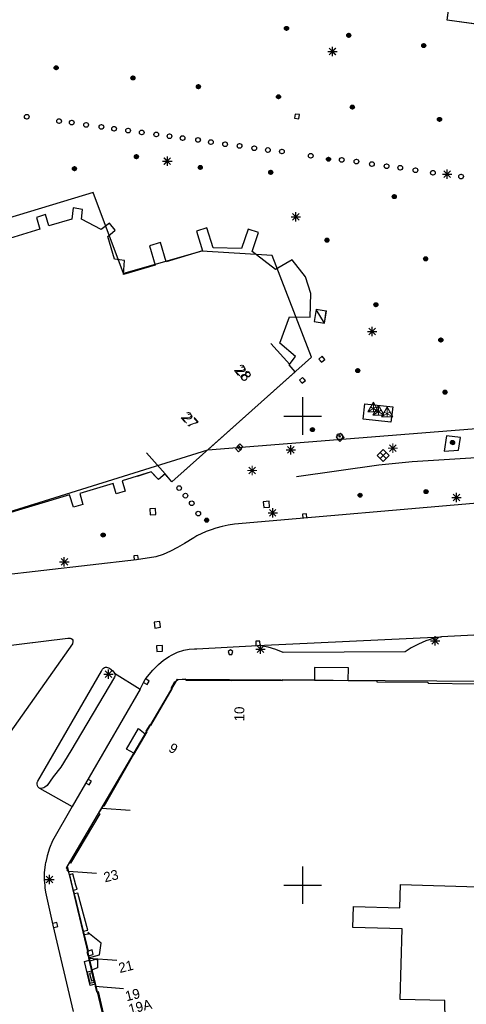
# Model space of a CAD drawing. Header units: millimetres. Extents: x 135944 to 142000, y 454200 to 456692.
# Tile 87 of 185: x 136820 to 136867, y 456087 to 456192. Entities that reach past the tile are written whole.
import ezdxf
from ezdxf.enums import TextEntityAlignment as Align

# ---------------------------------------------------------------- set-up
doc = ezdxf.new("R2010")
doc.units = ezdxf.units.MM
doc.linetypes.add('TotaalGBKN2013X$0$GBKN binnenstad 2009$0$DOT', pattern=[0.25, 0, -0.25])
for name, color, linetype in [('TotaalGBKN2013_Bistad', 251, 'Continuous'), ('TotaalGBKN2013X$0$Contouren', 251, 'Continuous'), ('TotaalGBKN2013X$0$GBKN binnenstad 2009$0$OBJECTEN_', 251, 'Continuous'), ('TotaalGBKN2013X$0$GBKN binnenstad 2009$0$OBJECTEN__', 251, 'Continuous'), ('TotaalGBKN2013X$0$GBKN binnenstad 2009$0$OBJECTEN___', 251, 'Continuous')]:
    doc.layers.add(name, color=color, linetype=linetype)
doc.styles.add('TotaalGBKN2013X$0$GBKN binnenstad 2009$0$Standard', font='txt')
doc.styles.add('TotaalGBKN2013X$0$GBKN binnenstad 2009$0$TXT', font='txt.shx')

# ---------------------------------------------------------------- blocks, each defined once
blk = doc.blocks.new('TotaalGBKN2013X$0$GBKN binnenstad 2009$0$CEL509')
at = {"layer": 'TotaalGBKN2013X$0$GBKN binnenstad 2009$0$OBJECTEN__', "linetype": 'TotaalGBKN2013X$0$GBKN binnenstad 2009$0$DOT', "lineweight": 0}
blk.add_line((-1, 0.5), (0, 0), dxfattribs=at)
at = {"layer": 'TotaalGBKN2013X$0$GBKN binnenstad 2009$0$OBJECTEN__', "linetype": 'Continuous', "lineweight": 0}
blk.add_lwpolyline([(-1, 0), (0, 0), (0, 0.5), (-1, 0.5), (-1, 0)], dxfattribs=at)
blk = doc.blocks.new('TotaalGBKN2013X$0$GBKN binnenstad 2009$0$DEC100')
at = {"layer": 'TotaalGBKN2013X$0$GBKN binnenstad 2009$0$OBJECTEN_', "linetype": 'Continuous', "lineweight": 0}
for p, q in [((-0.5, 0), (0.5, 0)), ((-0.35, -0.35), (0.35, 0.35)), ((0.35, -0.35), (-0.35, 0.35)), ((0, -0.5), (0, 0.5))]:
    blk.add_line(p, q, dxfattribs=at)
blk = doc.blocks.new('TotaalGBKN2013X$0$GBKN binnenstad 2009$0$W')
at = {"layer": 'TotaalGBKN2013X$0$GBKN binnenstad 2009$0$OBJECTEN__', "linetype": 'Continuous', "lineweight": 0}
blk.add_lwpolyline([(-0.23, 0.22), (-0.23, -0.23), (0.22, -0.23), (0.22, 0.22), (-0.23, 0.22)], dxfattribs=at)
blk = doc.blocks.new('TotaalGBKN2013X$0$GBKN binnenstad 2009$0$J')
at = {"layer": 'TotaalGBKN2013X$0$GBKN binnenstad 2009$0$OBJECTEN___', "linetype": 'Continuous', "lineweight": 0}
for radius in [0.215, 0.155, 0.095, 0.035]:
    blk.add_circle((0, 0), radius, dxfattribs=at)
blk = doc.blocks.new('TotaalGBKN2013X$0$GBKN binnenstad 2009$0$Q')
at = {"layer": 'TotaalGBKN2013X$0$GBKN binnenstad 2009$0$OBJECTEN___', "linetype": 'Continuous', "lineweight": 0}
blk.add_circle((0, 0), 0.25, dxfattribs=at)
blk = doc.blocks.new('TotaalGBKN2013X$0$GBKN binnenstad 2009$0$V')
at = {"layer": 'TotaalGBKN2013X$0$GBKN binnenstad 2009$0$OBJECTEN__', "linetype": 'Continuous', "lineweight": 0}
for radius in [0.31, 0.095, 0.035, 0.0224]:
    blk.add_circle((0, 0), radius, dxfattribs=at)
blk = doc.blocks.new('TotaalGBKN2013X$0$GBKN binnenstad 2009$0$DEC119')
at = {"layer": 'TotaalGBKN2013X$0$GBKN binnenstad 2009$0$OBJECTEN_', "linetype": 'Continuous', "lineweight": 0}
for p, q in [((-0.6, -0.35), (0, 0.69)), ((0.3, 0.17), (-0.6, -0.35)), ((-0.3, 0.17), (0.6, -0.35)), ((0, 0.69), (0.6, -0.35)), ((0, -0.35), (0, 0.69)), ((-0.6, -0.35), (0.6, -0.35))]:
    blk.add_line(p, q, dxfattribs=at)

msp = doc.modelspace()

# ---------------------------------------------------------------- linework, layer by layer
at = {"layer": 'TotaalGBKN2013_Bistad'}
for p, q in [((136865.38, 456192.18), (136866, 456196.6)), ((136879.48, 456190.25), (136865.38, 456192.18)), ((136852.66, 456188.85), (136853.66, 456188.85)), ((136852.81, 456188.49), (136853.52, 456189.2)), ((136853.52, 456188.49), (136852.81, 456189.2)), ((136853.16, 456188.35), (136853.16, 456189.35)), ((136849.19, 456182.18), (136849.13, 456181.74)), ((136849.13, 456181.74), (136849.58, 456181.68)), ((136849.64, 456182.12), (136849.19, 456182.18)), ((136849.58, 456181.68), (136849.64, 456182.12)), ((136835.07, 456177.15), (136836.07, 456177.15)), ((136835.21, 456176.8), (136835.92, 456177.51)), ((136835.92, 456176.8), (136835.21, 456177.51)), ((136835.57, 456176.65), (136835.57, 456177.65)), ((136865.03, 456175.42), (136865.74, 456176.13)), ((136865.74, 456175.42), (136865.03, 456176.13)), ((136865.39, 456175.27), (136865.39, 456176.27)), ((136864.89, 456175.77), (136865.89, 456175.77)), ((136825.53, 456172.17), (136825.38, 456170.99)), ((136826.54, 456172.02), (136825.53, 456172.17)), ((136826.41, 456170.98), (136826.54, 456172.02)), ((136849.27, 456170.73), (136849.27, 456171.73)), ((136822.59, 456171.48), (136821.64, 456171.16)), ((136821.64, 456171.16), (136821.98, 456169.93)), ((136822.95, 456170.28), (136822.59, 456171.48)), ((136825.38, 456170.99), (136822.95, 456170.28)), ((136828.53, 456169.88), (136826.41, 456170.98)), ((136848.77, 456171.23), (136849.77, 456171.23)), ((136848.92, 456170.88), (136849.62, 456171.58)), ((136849.62, 456170.88), (136848.92, 456171.58)), ((136821.98, 456169.93), (136817.81, 456168.65)), ((136829.41, 456170.54), (136828.53, 456169.88)), ((136829.24, 456169.13), (136830, 456169.8)), ((136830, 456169.8), (136829.41, 456170.54)), ((136839.79, 456170.04), (136838.69, 456169.69)), ((136838.69, 456169.69), (136839.32, 456167.59)), ((136840.46, 456167.92), (136839.79, 456170.04)), ((136844.19, 456169.91), (136843.46, 456167.84)), ((136845.29, 456169.55), (136844.19, 456169.91)), ((136829.95, 456166.7), (136829.24, 456169.13)), ((136844.62, 456167.55), (136845.29, 456169.55)), ((136834.83, 456168.49), (136833.67, 456168.13)), ((136833.67, 456168.13), (136834.26, 456166.06)), ((136835.46, 456166.43), (136834.83, 456168.49)), ((136839.32, 456167.59), (136835.46, 456166.43)), ((136843.46, 456167.84), (136840.46, 456167.92)), ((136847.11, 456165.6), (136844.62, 456167.55)), ((136830.99, 456166.58), (136829.95, 456166.7)), ((136830.91, 456165.09), (136830.99, 456166.58)), ((136848.88, 456166.65), (136847.11, 456165.6)), ((136850.29, 456164.84), (136848.88, 456166.65)), ((136834.26, 456166.06), (136830.91, 456165.09)), ((136850.86, 456163.06), (136850.29, 456164.84)), ((136850.8, 456160.54), (136850.86, 456163.06)), ((136851.42, 456161.36), (136851.22, 456160.07)), ((136852.32, 456159.91), (136851.42, 456161.36)), ((136852.51, 456161.19), (136851.42, 456161.36)), ((136847.56, 456157.75), (136848.58, 456160.58)), ((136848.58, 456160.58), (136850.8, 456160.54)), ((136852.32, 456159.91), (136852.51, 456161.19)), ((136851.22, 456160.07), (136852.32, 456159.91)), ((136857.06, 456158.66), (136857.77, 456159.37)), ((136857.77, 456158.66), (136857.06, 456159.37)), ((136857.41, 456158.51), (136857.41, 456159.51)), ((136856.91, 456159.01), (136857.91, 456159.01)), ((136848.61, 456155.5), (136846.61, 456157.74)), ((136848.61, 456155.5), (136846.61, 456157.74)), ((136849.23, 456156.34), (136847.56, 456157.75)), ((136848.57, 456155.46), (136849.23, 456156.34)), ((136852.06, 456156.36), (136851.72, 456156.06)), ((136851.72, 456156.06), (136852.02, 456155.73)), ((136852.02, 456155.73), (136852.36, 456156.03)), ((136852.36, 456156.03), (136852.06, 456156.36)), ((136849.19, 456154.71), (136848.57, 456155.46)), ((136843.27, 456149.43), (136849.19, 456154.71)), ((136849.98, 456154.12), (136849.64, 456153.82)), ((136850.28, 456153.79), (136849.98, 456154.12)), ((136849.64, 456153.82), (136849.94, 456153.49)), ((136849.94, 456153.49), (136850.28, 456153.79)), ((136850, 456150), (136850, 456152)), ((136850, 456150), (136850, 456152)), ((136848, 456150), (136850, 456150)), ((136848, 456150), (136850, 456150)), ((136850, 456150), (136852, 456150)), ((136850, 456148), (136850, 456150)), ((136850, 456150), (136852, 456150)), ((136850, 456148), (136850, 456150)), ((136843.27, 456149.43), (136836.05, 456142.99)), ((136843.27, 456149.43), (136836.7, 456143.57)), ((136854.02, 456148.17), (136853.56, 456147.76)), ((136853.56, 456147.76), (136853.97, 456147.29)), ((136853.97, 456147.29), (136854.43, 456147.71)), ((136854.43, 456147.71), (136854.02, 456148.17)), ((136843.31, 456147.02), (136842.99, 456146.7)), ((136842.99, 456146.7), (136843.32, 456146.39)), ((136843.63, 456146.71), (136843.31, 456147.02)), ((136843.32, 456146.39), (136843.63, 456146.71)), ((136848.38, 456146.04), (136849.09, 456146.75)), ((136849.09, 456146.04), (136848.38, 456146.75)), ((136848.73, 456145.9), (136848.73, 456146.9)), ((136835.33, 456143.84), (136833.34, 456146.08)), ((136835.33, 456143.84), (136833.34, 456146.08)), ((136848.23, 456146.4), (136849.23, 456146.4)), ((136858.58, 456146.44), (136857.93, 456145.79)), ((136857.93, 456145.79), (136858.58, 456145.14)), ((136858.26, 456145.46), (136858.91, 456146.11)), ((136858.91, 456145.46), (136858.26, 456146.11)), ((136859.23, 456145.79), (136858.58, 456146.44)), ((136858.58, 456145.14), (136859.23, 456145.79)), ((136833.85, 456144.04), (136830.76, 456143.08)), ((136834.61, 456143.24), (136833.85, 456144.04)), ((136835.33, 456143.84), (136834.61, 456143.24)), ((136835.33, 456143.84), (136835.01, 456143.57)), ((136835.56, 456143.57), (136835.33, 456143.84)), ((136836.05, 456142.99), (136835.33, 456143.84)), ((136829.8, 456142.8), (136826.23, 456141.73)), ((136830.12, 456141.71), (136829.8, 456142.8)), ((136830.76, 456143.08), (136831.06, 456141.98)), ((136825.15, 456141.61), (136812.24, 456137.74)), ((136825.57, 456140.3), (136825.15, 456141.61)), ((136826.23, 456141.73), (136826.56, 456140.58)), ((136831.06, 456141.98), (136830.12, 456141.71)), ((136886.52, 456142.24), (136842.73, 456138.47)), ((136865.88, 456141.32), (136866.88, 456141.32)), ((136866.03, 456140.97), (136866.73, 456141.68)), ((136866.73, 456140.97), (136866.03, 456141.68)), ((136866.38, 456140.82), (136866.38, 456141.82)), ((136826.56, 456140.58), (136825.57, 456140.3)), ((136846.41, 456140.91), (136845.79, 456140.87)), ((136845.79, 456140.87), (136845.84, 456140.25)), ((136845.84, 456140.25), (136846.46, 456140.3)), ((136846.46, 456140.3), (136846.41, 456140.91)), ((136834.31, 456140.13), (136833.7, 456140.09)), ((136833.7, 456140.09), (136833.74, 456139.47)), ((136833.74, 456139.47), (136834.36, 456139.51)), ((136834.36, 456139.51), (136834.31, 456140.13)), ((136846.3, 456139.67), (136847.3, 456139.67)), ((136846.45, 456139.32), (136847.15, 456140.03)), ((136847.15, 456139.32), (136846.45, 456140.03)), ((136846.8, 456139.17), (136846.8, 456140.17)), ((136850.41, 456139.57), (136849.96, 456139.54)), ((136849.96, 456139.54), (136850, 456139.09)), ((136850.44, 456139.13), (136850.41, 456139.57)), ((136841.4, 456138.22), (136840.75, 456138.05)), ((136842.06, 456138.36), (136841.4, 456138.22)), ((136842.73, 456138.47), (136842.06, 456138.36)), ((136838.73, 456137.22), (136838.38, 456137.03)), ((136839.72, 456137.68), (136838.73, 456137.22)), ((136840.23, 456137.88), (136839.72, 456137.68)), ((136840.75, 456138.05), (136840.23, 456137.88)), ((136837.4, 456136.42), (136836.65, 456135.98)), ((136838.38, 456137.03), (136837.4, 456136.42)), ((136832.44, 456135.13), (136831.99, 456135.08)), ((136831.99, 456135.08), (136832.04, 456134.63)), ((136834.34, 456134.99), (136832.27, 456134.66)), ((136832.49, 456134.69), (136832.44, 456135.13)), ((136835.12, 456135.25), (136834.34, 456134.99)), ((136835.89, 456135.58), (136835.12, 456135.25)), ((136836.65, 456135.98), (136835.89, 456135.58)), ((136832.27, 456134.66), (136815.94, 456132.78)), ((136824.09, 456134.45), (136825.09, 456134.45)), ((136824.24, 456134.1), (136824.95, 456134.81)), ((136824.95, 456134.1), (136824.24, 456134.81)), ((136824.59, 456133.95), (136824.59, 456134.95)), ((136834.78, 456128.09), (136834.16, 456128.02)), ((136834.16, 456128.02), (136834.24, 456127.4)), ((136834.85, 456127.48), (136834.78, 456128.09)), ((136834.24, 456127.4), (136834.85, 456127.48)), ((136869.64, 456126.72), (136864.8, 456126.48)), ((136796.78, 456122.92), (136824.96, 456126.32)), ((136825.45, 456125.72), (136817.95, 456115.08)), ((136824.96, 456126.32), (136825.2, 456126.32)), ((136825.2, 456126.32), (136825.33, 456126.3)), ((136825.33, 456126.3), (136825.43, 456126.22)), ((136825.43, 456126.22), (136825.49, 456126.1)), ((136825.5, 456125.97), (136825.45, 456125.72)), ((136825.49, 456126.1), (136825.5, 456125.97)), ((136835.04, 456125.55), (136834.42, 456125.52)), ((136835.07, 456124.93), (136835.04, 456125.55)), ((136838.73, 456125.2), (136845.17, 456125.55)), ((136845.44, 456126.02), (136844.99, 456125.99)), ((136844.99, 456125.99), (136845.02, 456125.54)), ((136845.17, 456125.55), (136864.8, 456126.48)), ((136845.49, 456125.51), (136845.17, 456125.55)), ((136845.47, 456125.57), (136845.44, 456126.02)), ((136845.5, 456124.65), (136845.5, 456125.65)), ((136862.33, 456125.69), (136861.56, 456125.28)), ((136863.12, 456126.03), (136862.33, 456125.69)), ((136863.95, 456126.29), (136863.12, 456126.03)), ((136863.62, 456126.03), (136864.62, 456126.03)), ((136863.77, 456125.68), (136864.48, 456126.39)), ((136864.48, 456125.68), (136863.77, 456126.39)), ((136864.8, 456126.48), (136863.95, 456126.29)), ((136864.12, 456125.53), (136864.12, 456126.53)), ((136834.42, 456125.52), (136834.45, 456124.9)), ((136834.45, 456124.9), (136835.07, 456124.93)), ((136835.76, 456124.37), (136836.02, 456124.52)), ((136836.02, 456124.52), (136836.67, 456124.82)), ((136836.67, 456124.82), (136837.33, 456125.04)), ((136837.33, 456125.04), (136837.9, 456125.16)), ((136837.9, 456125.16), (136838.48, 456125.2)), ((136838.48, 456125.2), (136838.73, 456125.2)), ((136842.31, 456125.09), (136842.06, 456124.91)), ((136842.06, 456124.91), (136842.17, 456124.59)), ((136842.17, 456124.59), (136842.46, 456124.59)), ((136842.56, 456124.91), (136842.31, 456125.09)), ((136842.46, 456124.59), (136842.56, 456124.91)), ((136845, 456125.15), (136846, 456125.15)), ((136845.14, 456124.79), (136845.85, 456125.5)), ((136845.85, 456124.79), (136845.14, 456125.5)), ((136846.32, 456125.35), (136845.49, 456125.51)), ((136847.13, 456125.11), (136846.32, 456125.35)), ((136847.91, 456124.79), (136847.13, 456125.11)), ((136860.91, 456124.85), (136847.91, 456124.79)), ((136861.56, 456125.28), (136860.91, 456124.85)), ((136834.02, 456122.9), (136834.62, 456123.52)), ((136834.62, 456123.52), (136835.17, 456123.98)), ((136835.17, 456123.98), (136835.76, 456124.37)), ((136821.75, 456111.08), (136828.55, 456122.79)), ((136828.55, 456122.79), (136828.67, 456123.02)), ((136828.67, 456123.02), (136828.75, 456123.13)), ((136828.75, 456123.13), (136828.86, 456123.2)), ((136828.81, 456122.48), (136829.81, 456122.48)), ((136828.86, 456123.2), (136828.97, 456123.23)), ((136828.95, 456122.12), (136829.66, 456122.83)), ((136829.66, 456122.12), (136828.95, 456122.83)), ((136828.97, 456123.23), (136829.09, 456123.23)), ((136829.09, 456123.23), (136829.31, 456123.16)), ((136829.31, 456123.16), (136829.41, 456123.12)), ((136829.31, 456121.98), (136829.31, 456122.98)), ((136829.41, 456123.12), (136829.76, 456122.84)), ((136829.76, 456122.84), (136829.94, 456122.59)), ((136829.94, 456122.59), (136832.67, 456120.88)), ((136829.94, 456122.59), (136829.98, 456122.5)), ((136829.98, 456122.5), (136830, 456122.41)), ((136830, 456122.41), (136829.99, 456122.29)), ((136833.45, 456122.25), (136834.02, 456122.9)), ((136851.26, 456123.19), (136851.24, 456121.84)), ((136854.88, 456123.17), (136851.26, 456123.19)), ((136854.83, 456121.8), (136854.88, 456123.17)), ((136829.95, 456122.17), (136825.28, 456114.31)), ((136829.99, 456122.29), (136829.95, 456122.17)), ((136832.67, 456120.88), (136833.02, 456121.59)), ((136833.02, 456121.59), (136833.22, 456121.93)), ((136833.03, 456121.59), (136833.42, 456121.37)), ((136833.22, 456121.93), (136833.45, 456122.25)), ((136833.65, 456121.75), (136833.26, 456121.98)), ((136833.42, 456121.37), (136833.65, 456121.75)), ((136836.31, 456121.6), (136835.95, 456120.97)), ((136836.73, 456121.89), (136836.31, 456121.6)), ((136837.55, 456121.94), (136836.73, 456121.89)), ((136837.57, 456121.8), (136837.55, 456121.94)), ((136842.41, 456121.76), (136837.57, 456121.8)), ((136847.82, 456121.78), (136842.4, 456121.82)), ((136842.4, 456121.82), (136842.41, 456121.76)), ((136847.83, 456121.87), (136847.82, 456121.78)), ((136851.24, 456121.84), (136847.83, 456121.87)), ((136851.24, 456121.84), (136854.83, 456121.8)), ((136854.83, 456121.8), (136857.9, 456121.77)), ((136857.9, 456121.77), (136857.91, 456121.68)), ((136857.91, 456121.68), (136863.34, 456121.62)), ((136863.34, 456121.62), (136863.36, 456121.54)), ((136863.36, 456121.54), (136868.51, 456121.47)), ((136832.67, 456120.88), (136825.43, 456108.39)), ((136836.05, 456120.91), (136833.79, 456117.03)), ((136835.95, 456120.97), (136836.05, 456120.91)), ((136831.2, 456114.49), (136832.48, 456116.68)), ((136833.39, 456116.33), (136831.97, 456113.93)), ((136832.48, 456116.68), (136833.19, 456116.13)), ((136833.7, 456117.09), (136833.27, 456116.41)), ((136833.27, 456116.41), (136833.39, 456116.33)), ((136833.79, 456117.03), (136833.7, 456117.09)), ((136825.28, 456114.31), (136824.23, 456112.56)), ((136831.99, 456114.06), (136831.2, 456114.49)), ((136831.97, 456113.93), (136828.79, 456108.37)), ((136824.23, 456112.56), (136823.4, 456111.55)), ((136821.7, 456110.8), (136821.71, 456110.95)), ((136821.71, 456110.95), (136821.75, 456111.08)), ((136823.4, 456111.55), (136822.75, 456110.62)), ((136826.86, 456110.91), (136827.25, 456110.69)), ((136827.48, 456111.08), (136827.09, 456111.3)), ((136827.25, 456110.69), (136827.48, 456111.08)), ((136821.74, 456110.57), (136821.7, 456110.8)), ((136821.79, 456110.46), (136821.74, 456110.57)), ((136821.87, 456110.37), (136821.79, 456110.46)), ((136821.96, 456110.32), (136821.87, 456110.37)), ((136821.96, 456110.32), (136825.43, 456108.39)), ((136822.06, 456110.31), (136821.96, 456110.32)), ((136822.26, 456110.33), (136822.06, 456110.31)), ((136822.39, 456110.37), (136822.26, 456110.33)), ((136822.52, 456110.44), (136822.39, 456110.37)), ((136822.75, 456110.62), (136822.52, 456110.44)), ((136825.43, 456108.39), (136823.32, 456104.74)), ((136828.68, 456108.41), (136828.23, 456107.68)), ((136828.6, 456108.21), (136831.59, 456107.99)), ((136828.79, 456108.37), (136828.68, 456108.41)), ((136828.36, 456107.61), (136825.26, 456102.36)), ((136828.23, 456107.68), (136828.36, 456107.61)), ((136823.32, 456104.74), (136823, 456103.94)), ((136823, 456103.94), (136822.75, 456103.11)), ((136822.57, 456102.16), (136822.61, 456102.45)), ((136822.75, 456103.11), (136822.61, 456102.45)), ((136822.48, 456101.34), (136822.57, 456102.16)), ((136825.15, 456102.42), (136824.79, 456101.83)), ((136824.79, 456101.83), (136824.97, 456101.75)), ((136824.97, 456101.75), (136824.86, 456101.59)), ((136824.86, 456101.59), (136825.04, 456101.5)), ((136825.04, 456101.5), (136828.03, 456101.28)), ((136825.14, 456101.09), (136825.04, 456101.5)), ((136825.26, 456102.36), (136825.15, 456102.42)), ((136850, 456100), (136850, 456102)), ((136822.48, 456100.52), (136822.48, 456101.34)), ((136822.53, 456100), (136822.48, 456100.52)), ((136822.51, 456100.6), (136823.51, 456100.6)), ((136822.66, 456100.25), (136823.36, 456100.96)), ((136823.36, 456100.25), (136822.66, 456100.96)), ((136823.01, 456100.1), (136823.01, 456101.1)), ((136825.51, 456101.21), (136825.14, 456101.09)), ((136825.14, 456101.09), (136825.4, 456100)), ((136825.83, 456100), (136825.51, 456101.21)), ((136822.56, 456099.7), (136822.53, 456100)), ((136822.63, 456099.25), (136822.56, 456099.7)), ((136825.4, 456100), (136825.53, 456099.48)), ((136825.53, 456099.48), (136825.95, 456099.58)), ((136825.53, 456099.48), (136825.63, 456099.06)), ((136825.95, 456099.58), (136825.83, 456100)), ((136848, 456100), (136850, 456100)), ((136848, 456100), (136850, 456100)), ((136850, 456100), (136852, 456100)), ((136850, 456100), (136852, 456100)), ((136850, 456098), (136850, 456100)), ((136860.35, 456097.57), (136860.42, 456100.07)), ((136860.42, 456100.07), (136868.68, 456099.83)), ((136823.4, 456095.72), (136822.63, 456099.25)), ((136826.03, 456099.15), (136825.63, 456099.06)), ((136825.63, 456099.06), (136826.61, 456095.11)), ((136827.08, 456095.21), (136826.03, 456099.15)), ((136855.34, 456095.48), (136855.4, 456097.72)), ((136855.4, 456097.72), (136860.35, 456097.57)), ((136823.79, 456096.03), (136823.35, 456095.93)), ((136825.57, 456086.52), (136823.4, 456095.72)), ((136823.46, 456095.49), (136823.89, 456095.6)), ((136823.89, 456095.6), (136823.79, 456096.03)), ((136826.61, 456095.11), (136827.08, 456095.21)), ((136826.61, 456095.11), (136826.71, 456094.69)), ((136860.61, 456095.33), (136855.34, 456095.48)), ((136860.39, 456087.83), (136860.61, 456095.33)), ((136827.16, 456094.77), (136826.71, 456094.69)), ((136826.71, 456094.69), (136827.14, 456092.98)), ((136828.5, 456093.81), (136827.1, 456094.97)), ((136827.1, 456094.97), (136827.16, 456094.77)), ((136827.55, 456093.11), (136827.14, 456092.98)), ((136827.68, 456092.62), (136827.55, 456093.11)), ((136828.34, 456092.56), (136828.5, 456093.81)), ((136826.73, 456091.88), (136827.23, 456092.01)), ((136827.02, 456092.88), (136827.16, 456092.89)), ((136827.12, 456092.45), (136827.02, 456092.88)), ((136827.12, 456092.45), (136827.68, 456092.62)), ((136827.12, 456092.45), (136827.17, 456092.24)), ((136827.16, 456092.89), (136827.14, 456092.98)), ((136827.17, 456092.24), (136828.34, 456092.56)), ((136827.17, 456092.24), (136827.23, 456092.01)), ((136827.18, 456092.23), (136830.17, 456092.01)), ((136827.23, 456092.01), (136827.25, 456091.9)), ((136827.25, 456091.9), (136827.9, 456092.11)), ((136827.9, 456092.11), (136828.13, 456092.03)), ((136828.13, 456092.03), (136828.11, 456091.19)), ((136827.36, 456089.31), (136826.73, 456091.88)), ((136827.25, 456091.9), (136827.48, 456090.93)), ((136828.11, 456091.19), (136827.48, 456090.93)), ((136827.48, 456090.93), (136827.84, 456089.43)), ((136827.55, 456090.65), (136827.29, 456090.58)), ((136827.29, 456090.58), (136827.47, 456089.8)), ((136827.47, 456089.8), (136827.74, 456089.86)), ((136827.84, 456089.43), (136827.36, 456089.31)), ((136827.84, 456089.43), (136827.89, 456089.22)), ((136827.89, 456089.22), (136828.03, 456088.64)), ((136827.89, 456089.22), (136830.88, 456089)), ((136828.03, 456088.64), (136828.18, 456088.68)), ((136828.18, 456088.68), (136828.85, 456085.89)), ((136865.16, 456087.69), (136860.39, 456087.83)), ((136865.17, 456085.55), (136865.16, 456087.69))]:
    msp.add_line(p, q, dxfattribs=at)
for points in [[(136881.02, 456195.58), (136880.74, 456195.55), (136880.48, 456195.45), (136880.25, 456195.28), (136880.09, 456195.05), (136879.99, 456194.79), (136879.97, 456194.67), (136879.48, 456190.25), (136865.38, 456192.18), (136866, 456196.6), (136866, 456196.89), (136865.93, 456197.18), (136865.79, 456197.43), (136865.63, 456197.59)], [(136848.57, 456155.46), (136849.23, 456156.34), (136847.56, 456157.75), (136848.58, 456160.58), (136850.8, 456160.54), (136850.86, 456163.06), (136850.29, 456164.84), (136848.88, 456166.65), (136847.11, 456165.6), (136844.62, 456167.55), (136845.29, 456169.55), (136844.19, 456169.91), (136843.46, 456167.84), (136840.46, 456167.92), (136839.79, 456170.04), (136838.69, 456169.69), (136839.32, 456167.59), (136835.46, 456166.43), (136834.83, 456168.49), (136833.67, 456168.13), (136834.26, 456166.06), (136830.91, 456165.09), (136830.99, 456166.58), (136829.95, 456166.7), (136829.24, 456169.13), (136830, 456169.8), (136829.41, 456170.54), (136828.53, 456169.88), (136826.41, 456170.98), (136826.54, 456172.02), (136825.53, 456172.17), (136825.38, 456170.99), (136822.95, 456170.28), (136822.59, 456171.48), (136821.64, 456171.16), (136821.98, 456169.93), (136817.81, 456168.65)], [(136843.27, 456149.43), (136849.19, 456154.71), (136848.57, 456155.46)], [(136859.59, 456150.97), (136859.4, 456149.34), (136856.44, 456149.68), (136856.62, 456151.31), (136859.59, 456150.97)], [(136866.61, 456146.35), (136866.82, 456147.71), (136865.34, 456147.89), (136865.06, 456146.26), (136866.61, 456146.35)], [(136849.32, 456143.57), (136858.13, 456144.78), (136861.68, 456145.15), (136868.48, 456145.57), (136879.7, 456145.78), (136882.11, 456145.73), (136887.64, 456145.43)], [(136834.3, 456143.57), (136833.85, 456144.04), (136832.34, 456143.57)]]:
    msp.add_lwpolyline(points, dxfattribs=at)
for centre, radius in [((136848.27, 456191.31), 0.215), ((136848.27, 456191.31), 0.155), ((136848.27, 456191.31), 0.095), ((136848.27, 456191.31), 0.035), ((136854.91, 456190.57), 0.215), ((136854.91, 456190.57), 0.155), ((136854.91, 456190.57), 0.095), ((136854.91, 456190.57), 0.035), ((136862.9, 456189.48), 0.215), ((136862.9, 456189.48), 0.155), ((136862.9, 456189.48), 0.095), ((136862.9, 456189.48), 0.035), ((136823.72, 456187.11), 0.215), ((136823.72, 456187.11), 0.155), ((136823.72, 456187.11), 0.095), ((136823.72, 456187.11), 0.035), ((136831.9, 456186.03), 0.215), ((136831.9, 456186.03), 0.155), ((136831.9, 456186.03), 0.095), ((136831.9, 456186.03), 0.035), ((136838.88, 456185.1), 0.215), ((136838.88, 456185.1), 0.155), ((136838.88, 456185.1), 0.095), ((136838.88, 456185.1), 0.035), ((136847.42, 456184.02), 0.215), ((136847.42, 456184.02), 0.155), ((136847.42, 456184.02), 0.095), ((136847.42, 456184.02), 0.035), ((136855.29, 456182.92), 0.215), ((136855.29, 456182.92), 0.155), ((136855.29, 456182.92), 0.095), ((136855.29, 456182.92), 0.035), ((136820.59, 456181.9), 0.25), ((136824.03, 456181.43), 0.25), ((136825.38, 456181.27), 0.25), ((136826.91, 456181.03), 0.25), ((136864.58, 456181.61), 0.215), ((136864.58, 456181.61), 0.155), ((136864.58, 456181.61), 0.095), ((136864.58, 456181.61), 0.035), ((136828.54, 456180.81), 0.25), ((136829.89, 456180.62), 0.25), ((136831.39, 456180.42), 0.25), ((136832.84, 456180.22), 0.25), ((136834.39, 456180.01), 0.25), ((136835.8, 456179.82), 0.25), ((136837.2, 456179.62), 0.25), ((136838.84, 456179.42), 0.25), ((136840.21, 456179.19), 0.25), ((136841.73, 456178.96), 0.25), ((136843.27, 456178.78), 0.25), ((136844.84, 456178.54), 0.25), ((136846.29, 456178.35), 0.25), ((136847.79, 456178.19), 0.25), ((136832.27, 456177.64), 0.215), ((136832.27, 456177.64), 0.155), ((136832.27, 456177.64), 0.095), ((136832.27, 456177.64), 0.035), ((136850.85, 456177.73), 0.25), ((136852.75, 456177.37), 0.215), ((136852.75, 456177.37), 0.155), ((136852.75, 456177.37), 0.095), ((136852.75, 456177.37), 0.035), ((136854.16, 456177.29), 0.25), ((136855.72, 456177.12), 0.25), ((136857.37, 456176.85), 0.25), ((136825.67, 456176.36), 0.215), ((136825.67, 456176.36), 0.155), ((136825.67, 456176.36), 0.095), ((136825.67, 456176.36), 0.035), ((136839.08, 456176.49), 0.215), ((136839.08, 456176.49), 0.155), ((136839.08, 456176.49), 0.095), ((136839.08, 456176.49), 0.035), ((136846.59, 456175.97), 0.215), ((136846.59, 456175.97), 0.155), ((136846.59, 456175.97), 0.095), ((136846.59, 456175.97), 0.035), ((136858.94, 456176.62), 0.25), ((136860.39, 456176.46), 0.25), ((136862.02, 456176.2), 0.25), ((136863.88, 456175.92), 0.25), ((136866.88, 456175.52), 0.25), ((136859.76, 456173.38), 0.215), ((136859.76, 456173.38), 0.155), ((136859.76, 456173.38), 0.095), ((136859.76, 456173.38), 0.035), ((136852.58, 456168.74), 0.215), ((136852.58, 456168.74), 0.155), ((136852.58, 456168.74), 0.095), ((136852.58, 456168.74), 0.035), ((136863.1, 456166.75), 0.215), ((136863.1, 456166.75), 0.155), ((136863.1, 456166.75), 0.095), ((136863.1, 456166.75), 0.035), ((136857.8, 456161.86), 0.215), ((136857.8, 456161.86), 0.155), ((136857.8, 456161.86), 0.095), ((136857.8, 456161.86), 0.035), ((136864.72, 456158.1), 0.215), ((136864.72, 456158.1), 0.155), ((136864.72, 456158.1), 0.095), ((136864.72, 456158.1), 0.035), ((136855.87, 456154.84), 0.215), ((136855.87, 456154.84), 0.155), ((136855.87, 456154.84), 0.095), ((136855.87, 456154.84), 0.035), ((136865.17, 456152.54), 0.215), ((136865.17, 456152.54), 0.155), ((136865.17, 456152.54), 0.095), ((136865.17, 456152.54), 0.035), ((136851.04, 456148.55), 0.215), ((136851.04, 456148.55), 0.155), ((136851.04, 456148.55), 0.095), ((136851.04, 456148.55), 0.035), ((136865.95, 456147.18), 0.215), ((136865.95, 456147.18), 0.155), ((136865.95, 456147.18), 0.095), ((136865.95, 456147.18), 0.035), ((136836.83, 456142.32), 0.25), ((136837.5, 456141.51), 0.25), ((136856.12, 456141.56), 0.215), ((136856.12, 456141.56), 0.155), ((136856.12, 456141.56), 0.095), ((136856.12, 456141.56), 0.035), ((136863.15, 456141.94), 0.215), ((136863.15, 456141.94), 0.155), ((136863.15, 456141.94), 0.095), ((136863.15, 456141.94), 0.035), ((136838.17, 456140.7), 0.25), ((136838.87, 456139.6), 0.25), ((136839.76, 456138.9), 0.215), ((136839.76, 456138.9), 0.155), ((136839.76, 456138.9), 0.095), ((136839.76, 456138.9), 0.035), ((136828.73, 456137.31), 0.215), ((136828.73, 456137.31), 0.155), ((136828.73, 456137.31), 0.095), ((136828.73, 456137.31), 0.035)]:
    msp.add_circle(centre, radius, dxfattribs=at)
msp.add_3dface([(136827.78, 456089.67), (136827.51, 456090.84), (136827.04, 456090.73), (136827.32, 456089.56)], dxfattribs=at)
at = {"layer": 'TotaalGBKN2013X$0$Contouren'}
for p, q in [((136827.68, 456173.83), (136782.04, 456159.98)), ((136830.91, 456165.19), (136827.68, 456173.83)), ((136839.26, 456167.58), (136830.91, 456165.19)), ((136846.76, 456167.12), (136839.26, 456167.58)), ((136850.94, 456156.26), (136846.76, 456167.12)), ((136839.89, 456146.41), (136850.94, 456156.26)), ((136839.89, 456146.41), (136884.27, 456149.9)), ((136790.79, 456131.07), (136839.89, 456146.41)), ((136824.91, 456102.03), (136836.66, 456121.94)), ((136836.66, 456121.94), (136895.64, 456121.61)), ((136831.82, 456073.13), (136824.91, 456102.03))]:
    msp.add_line(p, q, dxfattribs=at)

# ---------------------------------------------------------------- block references
at = {"layer": 'TotaalGBKN2013_Bistad'}
for name, p in [('TotaalGBKN2013X$0$GBKN binnenstad 2009$0$J', (136848.27, 456191.31)), ('TotaalGBKN2013X$0$GBKN binnenstad 2009$0$J', (136854.91, 456190.57)), ('TotaalGBKN2013X$0$GBKN binnenstad 2009$0$J', (136862.9, 456189.48)), ('TotaalGBKN2013X$0$GBKN binnenstad 2009$0$DEC100', (136853.16, 456188.85)), ('TotaalGBKN2013X$0$GBKN binnenstad 2009$0$J', (136823.72, 456187.11)), ('TotaalGBKN2013X$0$GBKN binnenstad 2009$0$J', (136831.9, 456186.03)), ('TotaalGBKN2013X$0$GBKN binnenstad 2009$0$J', (136838.88, 456185.1)), ('TotaalGBKN2013X$0$GBKN binnenstad 2009$0$J', (136847.42, 456184.02)), ('TotaalGBKN2013X$0$GBKN binnenstad 2009$0$J', (136855.29, 456182.92)), ('TotaalGBKN2013X$0$GBKN binnenstad 2009$0$J', (136864.58, 456181.61)), ('TotaalGBKN2013X$0$GBKN binnenstad 2009$0$J', (136832.27, 456177.64)), ('TotaalGBKN2013X$0$GBKN binnenstad 2009$0$DEC100', (136835.57, 456177.15)), ('TotaalGBKN2013X$0$GBKN binnenstad 2009$0$J', (136852.75, 456177.37)), ('TotaalGBKN2013X$0$GBKN binnenstad 2009$0$J', (136825.67, 456176.36)), ('TotaalGBKN2013X$0$GBKN binnenstad 2009$0$J', (136839.08, 456176.49)), ('TotaalGBKN2013X$0$GBKN binnenstad 2009$0$J', (136846.59, 456175.97)), ('TotaalGBKN2013X$0$GBKN binnenstad 2009$0$DEC100', (136865.39, 456175.77)), ('TotaalGBKN2013X$0$GBKN binnenstad 2009$0$J', (136859.76, 456173.38)), ('TotaalGBKN2013X$0$GBKN binnenstad 2009$0$DEC100', (136849.27, 456171.23)), ('TotaalGBKN2013X$0$GBKN binnenstad 2009$0$J', (136852.58, 456168.74)), ('TotaalGBKN2013X$0$GBKN binnenstad 2009$0$J', (136863.1, 456166.75)), ('TotaalGBKN2013X$0$GBKN binnenstad 2009$0$J', (136857.8, 456161.86)), ('TotaalGBKN2013X$0$GBKN binnenstad 2009$0$J', (136864.72, 456158.1)), ('TotaalGBKN2013X$0$GBKN binnenstad 2009$0$J', (136855.87, 456154.84)), ('TotaalGBKN2013X$0$GBKN binnenstad 2009$0$J', (136865.17, 456152.54)), ('TotaalGBKN2013X$0$GBKN binnenstad 2009$0$DEC119', (136857.53, 456150.79)), ('TotaalGBKN2013X$0$GBKN binnenstad 2009$0$DEC119', (136857.53, 456150.79)), ('TotaalGBKN2013X$0$GBKN binnenstad 2009$0$DEC119', (136858.08, 456150.44)), ('TotaalGBKN2013X$0$GBKN binnenstad 2009$0$DEC119', (136858.08, 456150.44)), ('TotaalGBKN2013X$0$GBKN binnenstad 2009$0$DEC119', (136858.99, 456150.25)), ('TotaalGBKN2013X$0$GBKN binnenstad 2009$0$DEC119', (136858.99, 456150.25)), ('TotaalGBKN2013X$0$GBKN binnenstad 2009$0$V', (136853.94, 456147.83)), ('TotaalGBKN2013X$0$GBKN binnenstad 2009$0$V', (136853.94, 456147.83)), ('TotaalGBKN2013X$0$GBKN binnenstad 2009$0$DEC100', (136859.61, 456146.56)), ('TotaalGBKN2013X$0$GBKN binnenstad 2009$0$DEC100', (136859.61, 456146.56)), ('TotaalGBKN2013X$0$GBKN binnenstad 2009$0$J', (136866.01, 456147.15)), ('TotaalGBKN2013X$0$GBKN binnenstad 2009$0$J', (136866.01, 456147.15)), ('TotaalGBKN2013X$0$GBKN binnenstad 2009$0$DEC100', (136844.6, 456144.19)), ('TotaalGBKN2013X$0$GBKN binnenstad 2009$0$DEC100', (136844.6, 456144.19))]:
    msp.add_blockref(name, p, dxfattribs=at)
for name, p, xscale, yscale, rotation in [('TotaalGBKN2013X$0$GBKN binnenstad 2009$0$Q', (136820.59, 456181.9), 0.9999986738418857, 0.9999986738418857, 352.2734062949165), ('TotaalGBKN2013X$0$GBKN binnenstad 2009$0$Q', (136824.03, 456181.43), 0.9999986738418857, 0.9999986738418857, 352.2734062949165), ('TotaalGBKN2013X$0$GBKN binnenstad 2009$0$Q', (136825.38, 456181.27), 0.9999986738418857, 0.9999986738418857, 352.2734062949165), ('TotaalGBKN2013X$0$GBKN binnenstad 2009$0$Q', (136826.91, 456181.03), 0.9999986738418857, 0.9999986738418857, 352.2734062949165), ('TotaalGBKN2013X$0$GBKN binnenstad 2009$0$Q', (136828.54, 456180.81), 0.9999986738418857, 0.9999986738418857, 352.2734062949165), ('TotaalGBKN2013X$0$GBKN binnenstad 2009$0$Q', (136829.89, 456180.62), 0.9999986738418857, 0.9999986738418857, 352.2734062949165), ('TotaalGBKN2013X$0$GBKN binnenstad 2009$0$Q', (136831.39, 456180.42), 0.9999986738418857, 0.9999986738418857, 352.2734062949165), ('TotaalGBKN2013X$0$GBKN binnenstad 2009$0$Q', (136832.84, 456180.22), 0.9999986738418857, 0.9999986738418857, 352.2734062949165), ('TotaalGBKN2013X$0$GBKN binnenstad 2009$0$Q', (136834.39, 456180.01), 0.9999986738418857, 0.9999986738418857, 352.2734062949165), ('TotaalGBKN2013X$0$GBKN binnenstad 2009$0$Q', (136835.8, 456179.82), 0.9999986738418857, 0.9999986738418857, 352.2734062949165), ('TotaalGBKN2013X$0$GBKN binnenstad 2009$0$Q', (136837.19, 456179.62), 0.9999986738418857, 0.9999986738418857, 352.2734062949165), ('TotaalGBKN2013X$0$GBKN binnenstad 2009$0$Q', (136838.83, 456179.42), 0.9999986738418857, 0.9999986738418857, 352.2734062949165), ('TotaalGBKN2013X$0$GBKN binnenstad 2009$0$Q', (136840.21, 456179.19), 0.9999986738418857, 0.9999986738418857, 352.2734062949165), ('TotaalGBKN2013X$0$GBKN binnenstad 2009$0$Q', (136841.73, 456178.96), 0.9999986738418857, 0.9999986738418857, 352.2734062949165), ('TotaalGBKN2013X$0$GBKN binnenstad 2009$0$Q', (136843.26, 456178.78), 0.9999986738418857, 0.9999986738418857, 352.2734062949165), ('TotaalGBKN2013X$0$GBKN binnenstad 2009$0$Q', (136844.83, 456178.54), 0.9999986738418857, 0.9999986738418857, 352.2734062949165), ('TotaalGBKN2013X$0$GBKN binnenstad 2009$0$Q', (136846.29, 456178.34), 0.9999986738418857, 0.9999986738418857, 352.2734062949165), ('TotaalGBKN2013X$0$GBKN binnenstad 2009$0$Q', (136847.79, 456178.19), 0.9999986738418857, 0.9999986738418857, 352.2734062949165), ('TotaalGBKN2013X$0$GBKN binnenstad 2009$0$Q', (136850.85, 456177.73), 0.9999986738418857, 0.9999986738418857, 352.2734062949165), ('TotaalGBKN2013X$0$GBKN binnenstad 2009$0$Q', (136854.16, 456177.29), 0.9999986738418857, 0.9999986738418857, 352.2734062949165), ('TotaalGBKN2013X$0$GBKN binnenstad 2009$0$Q', (136855.72, 456177.12), 0.9999986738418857, 0.9999986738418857, 352.2734062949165), ('TotaalGBKN2013X$0$GBKN binnenstad 2009$0$Q', (136857.37, 456176.85), 0.9999986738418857, 0.9999986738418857, 352.2734062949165), ('TotaalGBKN2013X$0$GBKN binnenstad 2009$0$Q', (136858.94, 456176.62), 0.9999986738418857, 0.9999986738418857, 352.2734062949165), ('TotaalGBKN2013X$0$GBKN binnenstad 2009$0$Q', (136860.39, 456176.46), 0.9999986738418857, 0.9999986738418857, 352.2734062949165), ('TotaalGBKN2013X$0$GBKN binnenstad 2009$0$Q', (136862.02, 456176.2), 0.9999986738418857, 0.9999986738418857, 352.2734062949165), ('TotaalGBKN2013X$0$GBKN binnenstad 2009$0$Q', (136863.88, 456175.92), 0.9999986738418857, 0.9999986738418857, 352.2734062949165), ('TotaalGBKN2013X$0$GBKN binnenstad 2009$0$Q', (136866.88, 456175.52), 0.9999986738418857, 0.9999986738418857, 352.2734062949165), ('TotaalGBKN2013X$0$GBKN binnenstad 2009$0$CEL509', (136851.42, 456161.36), 1.110776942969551, 2.595771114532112, 171.3008643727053), ('TotaalGBKN2013X$0$GBKN binnenstad 2009$0$W', (136852.04, 456156.05), 1.000002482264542, 1.000002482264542, 41.71742527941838), ('TotaalGBKN2013X$0$GBKN binnenstad 2009$0$W', (136849.96, 456153.81), 1.000002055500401, 1.000002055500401, 42.05108944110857)]:
    msp.add_blockref(name, p, dxfattribs=dict(at, xscale=xscale, yscale=yscale, rotation=rotation))
for name, p, rotation in [('TotaalGBKN2013X$0$GBKN binnenstad 2009$0$W', (136849.39, 456181.93), 352.3049129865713), ('TotaalGBKN2013X$0$GBKN binnenstad 2009$0$DEC100', (136857.41, 456159.01), 359.9997331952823), ('TotaalGBKN2013X$0$GBKN binnenstad 2009$0$W', (136843.17, 456146.51), 40.52781844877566)]:
    msp.add_blockref(name, p, dxfattribs=dict(at, rotation=rotation))

# ---------------------------------------------------------------- texts
for s, rotation, style, p in [('28', 311.7127, 'TotaalGBKN2013X$0$GBKN binnenstad 2009$0$TXT', (136844.22, 456153.94)), ('28', 311.7127, 'TotaalGBKN2013X$0$GBKN binnenstad 2009$0$Standard', (136844.22, 456153.94)), ('27', 311.7281, 'TotaalGBKN2013X$0$GBKN binnenstad 2009$0$TXT', (136838.54, 456148.91)), ('27', 311.7281, 'TotaalGBKN2013X$0$GBKN binnenstad 2009$0$Standard', (136838.54, 456148.91)), ('10', 89.5725, 'TotaalGBKN2013X$0$GBKN binnenstad 2009$0$Standard', (136843.25, 456119.03))]:
    msp.add_text(s, height=1.054, rotation=rotation, dxfattribs=dict(at, style=style)).set_placement(p, align=Align.MIDDLE_RIGHT)
at = {"layer": 'TotaalGBKN2013_Bistad', "style": 'TotaalGBKN2013X$0$GBKN binnenstad 2009$0$Standard'}
for s, height, rotation, p in [('9', 1.05, 329.9484, (136835.87, 456114.77)), ('23', 1.054, 13.9432, (136828.8, 456100.8)), ('21', 1.054, 13.9432, (136830.39, 456091.14)), ('19', 1.054, 13.9432, (136831.1, 456088.13)), ('19A', 1.054, 13.9432, (136831.45, 456086.75))]:
    msp.add_text(s, height=height, rotation=rotation, dxfattribs=at).set_placement(p, align=Align.MIDDLE_LEFT)

doc.saveas('drawing.dxf')
